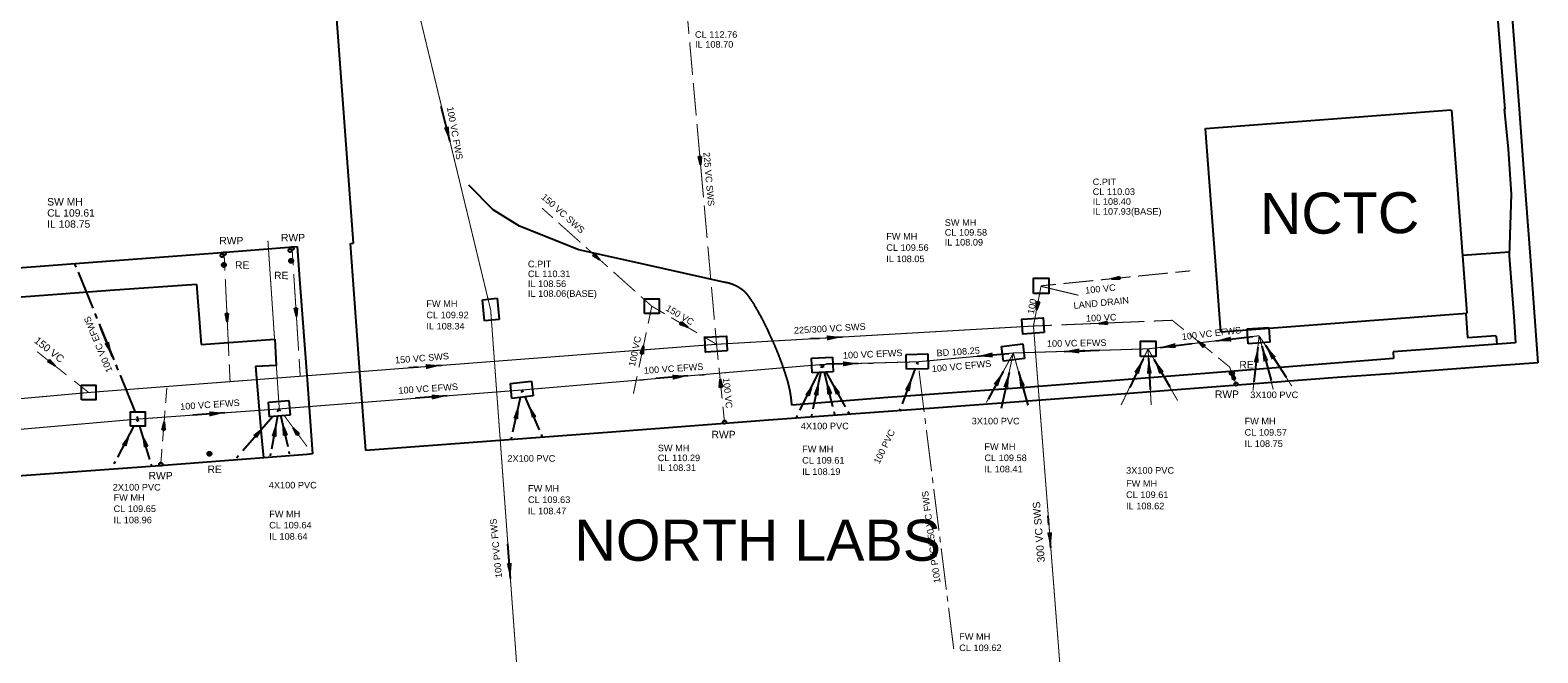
# Model space of a CAD drawing. Extents: x 14683 to 402730, y 286898 to 590920.
# Tile 12 of 39: x 128980 to 202407, y 421345 to 451669. Entities that reach past the tile are written whole.
import ezdxf

# ---------------------------------------------------------------- set-up
doc = ezdxf.new("R2010")
doc.units = 0
doc.header["$LTSCALE"] = 1500
doc.header["$MEASUREMENT"] = 0
for name, pattern in [('01-SITE PLAN$0$ECL-001', [100, 50, 0, 50]), ('CENTRE', [2, 1.25, -0.25, 0.25, -0.25]), ('DASHED', [0.75, 0.5, -0.25]), ('ECL-001', [100, 50, 0, 50]), ('PHANTOM', [2.5, 1.25, -0.25, 0.25, -0.25, 0.25, -0.25])]:
    doc.linetypes.add(name, pattern=pattern)
doc.layers.get('0').update_dxf_attribs({"linetype": 'CONTINUOUS'})
for name, color, linetype in [('01-SITE PLAN$0$_NIBSC_A site plan', 7, 'CONTINUOUS'), ('01-SITE PLAN$0$_NIBSC_S text', 7, 'CONTINUOUS'), ('_NIBSC_PH efws', 10, 'CENTRE'), ('_NIBSC_PH efws manholes', 10, 'CONTINUOUS'), ('_NIBSC_PH efws text', 10, 'CONTINUOUS'), ('_NIBSC_PH fws', 80, 'PHANTOM'), ('_NIBSC_PH fws manholes', 80, 'CONTINUOUS'), ('_NIBSC_PH fws text', 80, 'CONTINUOUS'), ('_NIBSC_PH rodding eye', 7, 'CONTINUOUS'), ('_NIBSC_PH rwp svp', 210, 'CONTINUOUS'), ('_NIBSC_PH sws', 160, 'DASHED'), ('_NIBSC_PH sws manholes', 160, 'CONTINUOUS'), ('_NIBSC_PH sws text', 160, 'CONTINUOUS'), ('Xref', 7, 'CONTINUOUS')]:
    doc.layers.add(name, color=color, linetype=linetype)
doc.styles.add('01-SITE PLAN$0$Standard', font='arial.ttf')
doc.styles.get("Standard").update_dxf_attribs({"font": 'arial.ttf'})
doc.dimstyles.new('NIBSC 1-200', dxfattribs={"dimscale": 300, "dimtxt": 2.5, "dimasz": 2.5, "dimexe": 1.25, "dimexo": 0.625, "dimtad": 1, "dimdec": 0, "dimdsep": 46, "dimtxsty": 'Standard', "dimcen": 2.5, "dimclrd": 256, "dimclre": 256, "dimadec": 0, "dimazin": 0, "dimtfac": 1, "dimtdec": 0, "dimtmove": 0, "dimatfit": 2, "dimfxl": 1, "dimlwd": -1, "dimlwe": -1, "dimarcsym": 0})

# ---------------------------------------------------------------- blocks, each defined once
blk = doc.blocks.new('ECL-023-243')
at = {"layer": '_NIBSC_PH efws', "color": 1, "linetype": 'Continuous'}
for p, q in [((521641.45, 200324.402), (521641.5011, 200324.27653)), ((521641.6033, 200324.0256), (521642.3187, 200322.26907)), ((521642.4209, 200322.01813), (521642.5231, 200321.7672)), ((521642.6253, 200321.51627), (521643.3407, 200319.75973)), ((521643.4429, 200319.5088), (521643.5451, 200319.25787)), ((521643.6473, 200319.00693), (521644.3627, 200317.2504)), ((521644.4649, 200316.99947), (521644.516, 200316.874))]:
    blk.add_line(p, q, dxfattribs=at)
blk = doc.blocks.new('ECL-023-245')
at = {"layer": '_NIBSC_PH efws', "color": 1, "linetype": 'Continuous'}
for p, q in [((521644.5503, 200316.7586), (521644.516, 200316.874)), ((521645.0991, 200314.9122), (521644.6189, 200316.5278)), ((521645.202, 200314.566), (521645.1677, 200314.6814))]:
    blk.add_line(p, q, dxfattribs=at)
blk = doc.blocks.new('ECBL96')
at = {"color": 0, "linetype": 'ByBlock'}
for points in [[(-0.17188, -0.5), (0, 0.5), (0.17188, -0.5), (-0.17188, -0.5)], [(0, 0.5), (-0.09375, -0.5), (0, -0.5), (0, 0.5), (0.07813, -0.5)]]:
    blk.add_lwpolyline(points, dxfattribs=at)
blk = doc.blocks.new('ECL-021-246')
at = {"layer": '_NIBSC_PH efws', "color": 1, "xscale": 0.4, "yscale": 0.4, "zscale": 0.4, "rotation": 16.55337}
blk.add_blockref('ECBL96', (521644.859, 200315.72), dxfattribs=at)
blk = doc.blocks.new('ECL-023-247')
at = {"layer": '_NIBSC_PH efws', "color": 1, "linetype": 'Continuous'}
for p, q in [((521643.5385, 200315.0227), (521644.3435, 200316.5473)), ((521644.4585, 200316.7651), (521644.516, 200316.874)), ((521643.366, 200314.696), (521643.4235, 200314.8049))]:
    blk.add_line(p, q, dxfattribs=at)
blk = doc.blocks.new('ECL-021-248')
at = {"layer": '_NIBSC_PH efws', "color": 1, "xscale": 0.4, "yscale": 0.4, "zscale": 0.4, "rotation": 332.16562}
blk.add_blockref('ECBL96', (521643.941, 200315.785), dxfattribs=at)
blk = doc.blocks.new('ECL-021-250')
at = {"layer": '_NIBSC_PH efws', "color": 1, "xscale": 0.4, "yscale": 0.4, "zscale": 0.4, "rotation": 36.43332}
blk.add_blockref('ECBL96', (521652.199, 200316.291), dxfattribs=at)
blk = doc.blocks.new('ECL-023-251')
at = {"layer": '_NIBSC_PH efws', "color": 1, "linetype": 'Continuous'}
for p, q in [((521651.4291, 200317.259), (521651.404, 200317.368)), ((521651.8307, 200315.515), (521651.4793, 200317.041)), ((521651.906, 200315.188), (521651.8809, 200315.297))]:
    blk.add_line(p, q, dxfattribs=at)
blk = doc.blocks.new('ECL-021-252')
at = {"layer": '_NIBSC_PH efws', "color": 1, "xscale": 0.4, "yscale": 0.4, "zscale": 0.4, "rotation": 12.96774}
blk.add_blockref('ECBL96', (521651.655, 200316.278), dxfattribs=at)
blk = doc.blocks.new('ECL-023-253')
at = {"layer": '_NIBSC_PH efws', "color": 1, "linetype": 'Continuous'}
for p, q in [((521651.0385, 200315.4266), (521651.3395, 200317.0254)), ((521651.3825, 200317.2538), (521651.404, 200317.368)), ((521650.974, 200315.084), (521650.9955, 200315.1982))]:
    blk.add_line(p, q, dxfattribs=at)
blk = doc.blocks.new('ECL-021-254')
at = {"layer": '_NIBSC_PH efws', "color": 1, "xscale": 0.4, "yscale": 0.4, "zscale": 0.4, "rotation": 349.33794}
blk.add_blockref('ECBL96', (521651.189, 200316.226), dxfattribs=at)
blk = doc.blocks.new('ECL-023-255')
at = {"layer": '_NIBSC_PH efws', "color": 1, "linetype": 'Continuous'}
for p, q in [((521649.6309, 200315.3382), (521651.0911, 200317.0098)), ((521651.2997, 200317.2486), (521651.404, 200317.368)), ((521649.318, 200314.98), (521649.4223, 200315.0994))]:
    blk.add_line(p, q, dxfattribs=at)
blk = doc.blocks.new('ECL-021-256')
at = {"layer": '_NIBSC_PH efws', "color": 1, "xscale": 0.4, "yscale": 0.4, "zscale": 0.4, "rotation": 318.86167}
blk.add_blockref('ECBL96', (521650.361, 200316.174), dxfattribs=at)
blk = doc.blocks.new('ECL-023-257')
at = {"layer": '_NIBSC_PH efws', "color": 1, "linetype": 'Continuous'}
for p, q in [((521663.2874, 200318.1763), (521663.238, 200318.29)), ((521664.0778, 200316.3571), (521663.3862, 200317.9489)), ((521664.226, 200316.016), (521664.1766, 200316.1297))]:
    blk.add_line(p, q, dxfattribs=at)
blk = doc.blocks.new('ECL-021-258')
at = {"layer": '_NIBSC_PH efws', "color": 1, "xscale": 0.4, "yscale": 0.4, "zscale": 0.4, "rotation": 23.48382000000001}
blk.add_blockref('ECBL96', (521663.732, 200317.153), dxfattribs=at)
blk = doc.blocks.new('ECL-023-259')
at = {"layer": '_NIBSC_PH efws', "color": 1, "linetype": 'Continuous'}
for p, q in [((521662.779, 200316.2466), (521663.157, 200317.9294)), ((521663.211, 200318.1698), (521663.238, 200318.29)), ((521662.698, 200315.886), (521662.725, 200316.0062))]:
    blk.add_line(p, q, dxfattribs=at)
blk = doc.blocks.new('ECL-021-260')
at = {"layer": '_NIBSC_PH efws', "color": 1, "xscale": 0.4, "yscale": 0.4, "zscale": 0.4, "rotation": 347.34003}
blk.add_blockref('ECBL96', (521662.968, 200317.088), dxfattribs=at)
blk = doc.blocks.new('ECL-023-261')
at = {"layer": '_NIBSC_PH efws', "color": 1, "linetype": 'Continuous'}
for p, q in [((521677.7974, 200319.3711), (521677.862, 200319.5)), ((521676.7638, 200317.3087), (521677.6682, 200319.1133)), ((521676.57, 200316.922), (521676.6346, 200317.0509))]:
    blk.add_line(p, q, dxfattribs=at)
blk = doc.blocks.new('ECL-021-262')
at = {"layer": '_NIBSC_PH efws', "color": 1, "xscale": 0.4, "yscale": 0.4, "zscale": 0.4, "rotation": 333.38163}
blk.add_blockref('ECBL96', (521677.216, 200318.211), dxfattribs=at)
blk = doc.blocks.new('ECL-023-263')
at = {"layer": '_NIBSC_PH efws', "color": 1, "linetype": 'Continuous'}
for p, q in [((521677.835, 200319.375), (521677.862, 200319.5)), ((521677.403, 200317.375), (521677.781, 200319.125)), ((521677.322, 200317), (521677.349, 200317.125))]:
    blk.add_line(p, q, dxfattribs=at)
blk = doc.blocks.new('ECL-021-264')
at = {"layer": '_NIBSC_PH efws', "color": 1, "xscale": 0.4, "yscale": 0.4, "zscale": 0.4, "rotation": 347.8113700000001}
blk.add_blockref('ECBL96', (521677.592, 200318.25), dxfattribs=at)
blk = doc.blocks.new('ECL-023-265')
at = {"layer": '_NIBSC_PH efws', "color": 1, "linetype": 'Continuous'}
for p, q in [((521677.8919, 200319.3802), (521677.862, 200319.5)), ((521678.3703, 200317.4634), (521677.9517, 200319.1406)), ((521678.46, 200317.104), (521678.4301, 200317.2238))]:
    blk.add_line(p, q, dxfattribs=at)
blk = doc.blocks.new('ECL-021-266')
at = {"layer": '_NIBSC_PH efws', "color": 1, "xscale": 0.4, "yscale": 0.4, "zscale": 0.4, "rotation": 14.01373}
blk.add_blockref('ECBL96', (521678.161, 200318.302), dxfattribs=at)
blk = doc.blocks.new('ECL-023-267')
at = {"layer": '_NIBSC_PH efws', "color": 1, "linetype": 'Continuous'}
for p, q in [((521677.9281, 200319.3802), (521677.862, 200319.5)), ((521678.9857, 200317.4634), (521678.0603, 200319.1406)), ((521679.184, 200317.104), (521679.1179, 200317.2238))]:
    blk.add_line(p, q, dxfattribs=at)
blk = doc.blocks.new('ECL-021-268')
at = {"layer": '_NIBSC_PH efws', "color": 1, "xscale": 0.4, "yscale": 0.4, "zscale": 0.4, "rotation": 28.88785}
blk.add_blockref('ECBL96', (521678.523, 200318.302), dxfattribs=at)
blk = doc.blocks.new('ECL-023-269')
at = {"layer": '_NIBSC_PH efws', "color": 1, "linetype": 'Continuous'}
for p, q in [((521681.7512, 200317.6189), (521682.3728, 200319.3031)), ((521682.4616, 200319.5437), (521682.506, 200319.664)), ((521681.618, 200317.258), (521681.6624, 200317.3783))]:
    blk.add_line(p, q, dxfattribs=at)
blk = doc.blocks.new('ECL-021-270')
at = {"layer": '_NIBSC_PH efws', "color": 1, "xscale": 0.4, "yscale": 0.4, "zscale": 0.4, "rotation": 339.74204}
blk.add_blockref('ECBL96', (521682.062, 200318.461), dxfattribs=at)
blk = doc.blocks.new('ECL-021-280')
at = {"layer": '_NIBSC_PH efws', "color": 1, "xscale": 0.4, "yscale": 0.4, "zscale": 0.4, "rotation": 29.45262}
blk.add_blockref('ECBL96', (521694.266, 200319.32), dxfattribs=at)
blk = doc.blocks.new('ECL-021-282')
at = {"layer": '_NIBSC_PH efws', "color": 1, "xscale": 0.4, "yscale": 0.4, "zscale": 0.4, "rotation": 334.44209}
blk.add_blockref('ECBL96', (521693.244, 200319.307), dxfattribs=at)
blk = doc.blocks.new('ECBL29')
at = {"color": 0, "linetype": 'ByBlock'}
blk.add_lwpolyline([(-0.5, -0.5), (-0.5, 0.5), (0.5, 0.5), (0.5, -0.5), (-0.5, -0.5)], dxfattribs=at)
blk = doc.blocks.new('ECBL18')
at = {"color": 0, "linetype": 'ByBlock'}
for points in [[(-0.5, -0.03125), (-0.5, 0.03125), (-0.48438, 0.125), (-0.45313, 0.21875), (-0.40625, 0.29688), (-0.35938, 0.35938), (-0.29688, 0.40625), (-0.21875, 0.45313), (-0.125, 0.48438), (-0.03125, 0.5), (0.03125, 0.5), (0.125, 0.48438), (0.21875, 0.45313), (0.29688, 0.40625), (0.35938, 0.35938), (0.40625, 0.29688), (0.45313, 0.21875), (0.48438, 0.125), (0.5, 0.03125), (0.5, -0.03125), (0.48438, -0.125), (0.45313, -0.21875), (0.40625, -0.29688), (0.35938, -0.35938), (0.29688, -0.40625), (0.21875, -0.45313), (0.125, -0.48438), (0.03125, -0.5), (-0.03125, -0.5), (-0.125, -0.48438), (-0.21875, -0.45313), (-0.29688, -0.40625), (-0.35938, -0.35938), (-0.40625, -0.29688), (-0.45313, -0.21875), (-0.48438, -0.125), (-0.5, -0.04688)], [(-0.4375, 0.07813), (0.42188, 0.07813)], [(-0.40625, 0.1875), (0.40625, 0.1875)], [(-0.32813, 0.29688), (0.32813, 0.29688)], [(-0.23438, 0.39063), (0.23438, 0.39063)], [(-0.45313, -0.01563), (0.4375, -0.01563)], [(-0.4375, -0.10938), (0.42188, -0.10938)], [(-0.40625, -0.21875), (0.40625, -0.21875)], [(-0.32813, -0.3125), (0.32813, -0.3125)], [(-0.23438, -0.42188), (0.17188, -0.42188)]]:
    blk.add_lwpolyline(points, dxfattribs=at)
blk = doc.blocks.new('ECBL2')
at = {"color": 0, "linetype": 'ByBlock'}
blk.add_lwpolyline([(-0.5, -0.03125), (-0.5, 0.03125), (-0.48438, 0.125), (-0.45313, 0.21875), (-0.40625, 0.29688), (-0.35938, 0.35938), (-0.29688, 0.40625), (-0.21875, 0.45313), (-0.125, 0.48438), (-0.03125, 0.5), (0.03125, 0.5), (0.125, 0.48438), (0.21875, 0.45313), (0.29688, 0.40625), (0.35938, 0.35938), (0.40625, 0.29688), (0.45313, 0.21875), (0.48438, 0.125), (0.5, 0.03125), (0.5, -0.03125), (0.48438, -0.125), (0.45313, -0.21875), (0.40625, -0.29688), (0.35938, -0.35938), (0.29688, -0.40625), (0.21875, -0.45313), (0.125, -0.48438), (0.03125, -0.5), (-0.03125, -0.5), (-0.125, -0.48438), (-0.21875, -0.45313), (-0.29688, -0.40625), (-0.35938, -0.35938), (-0.40625, -0.29688), (-0.45313, -0.21875), (-0.48438, -0.125), (-0.5, -0.04688)], dxfattribs=at)
blk = doc.blocks.new('01-SITE PLAN')
at = {"layer": '01-SITE PLAN$0$_NIBSC_A site plan'}
for p, q in [((744666, 181017), (756641, 181926)), ((756652, 181917), (757402, 172036)), ((744656, 181006), (744666, 181017)), ((744656, 181006), (745407, 171125)), ((757188, 174849), (759469, 175023)), ((757264, 173723), (757273, 173734)), ((745278, 172823), (745288, 172814)), ((745417, 171116), (757393, 172025)), ((757348, 172021), (757437, 170839)), ((757437, 170839), (757448, 170830)), ((758814, 170925), (757448, 170830)), ((758814, 170925), (758825, 170916)), ((758825, 170916), (758855, 170518))]:
    blk.add_line(p, q, dxfattribs=at)
at = {"layer": '01-SITE PLAN$0$_NIBSC_A site plan', "linetype": '01-SITE PLAN$0$ECL-001'}
for points in [[(759372, 189372), (759944, 181960), (760158, 179062), (760478, 174784), (760688, 171860), (760856, 169618), (760638, 169602), (758180, 169422), (753886, 169096), (751088, 168890), (745824, 168486), (738852, 167960), (731460, 167398), (723384, 166818), (715754, 166240), (703774, 165340), (703506, 168950), (703024, 175426), (703184, 175438), (702304, 187244)], [(685558, 174134), (690488, 174516), (696322, 174950), (700430, 175274), (700566, 173478), (700926, 168778), (701180, 165174), (700922, 165154), (693516, 164586), (686124, 164038)], [(685494, 172722), (686140, 172768), (691322, 173148), (695528, 173442), (695766, 170500), (699346, 170766), (699416, 169476), (698400, 169440), (698700, 165972), (698786, 164990)]]:
    blk.add_lwpolyline(points, dxfattribs=at)
blk.add_lwpolyline([(758678, 189092), (759246, 181944), (759224, 181982), (759418, 180024), (759562, 177830), (759462, 174820), (759686, 171876), (759776, 170586), (753818, 170148), (753834, 169820), (744638, 169100), (735730, 168402), (729200, 167932), (724528, 167548, 0.04476), (724350, 168628, 0.00476), (724318, 168746, 0.03944), (723436, 171032, 0.03566), (722690, 172444, -0.00322), (722599, 172590, 0.05078), (722298, 173006, 0.03582), (722170, 173124, 0.04952), (721839, 173339, 0.04435), (721522, 173469, 0.03061), (721280, 173528), (717366, 174398), (714156, 175120), (711268, 176260), (709976, 177058), (708790, 178264, 0.03061)], format="xyb", dxfattribs=at)
at = {"layer": '01-SITE PLAN$0$_NIBSC_A site plan', "style": '01-SITE PLAN$0$Standard', "flags": 3}
blk.add_attdef('ISI_MICROGDS_OBJECT_NAME', (687240, 149030), '', height=0.05, rotation=4.16905, dxfattribs=at)
at = {"layer": '01-SITE PLAN$0$_NIBSC_S text', "insert": (747317, 177883), "char_height": 2000, "width": 20217.21, "attachment_point": 1, "rotation": 0.34156, "style": '01-SITE PLAN$0$Standard'}
blk.add_mtext('{\\Fhelv|c0;NCTC}', dxfattribs=at)
at = {"layer": '01-SITE PLAN$0$_NIBSC_S text', "insert": (713937, 161974), "char_height": 2000, "width": 20217.21, "attachment_point": 1, "style": '01-SITE PLAN$0$Standard'}
blk.add_mtext('{\\Fhelv|c0;NORTH LABS}', dxfattribs=at)

msp = doc.modelspace()

# ---------------------------------------------------------------- linework, layer by layer
at = {"layer": '_NIBSC_PH efws', "const_width": 50}
for points in [[(99072, 448253), (100123, 434300), (112089, 435202), (116058, 431141), (134225, 432730), (141113, 433224), (152947, 434146), (167571, 435391), (172215, 435520), (176864, 435948), (183425, 436150), (188835, 436788)], [(141113, 433224), (140560, 441420)], [(183425, 436150), (183261, 436145)], [(183561, 436166), (183425, 436150)], [(186266, 436485), (185995, 436453)], [(188835, 436788), (188700, 436772)], [(190012, 434986), (189043, 436470)], [(169777, 435434), (170010, 435442)], [(172099, 435516), (172215, 435520)], [(172333, 435531), (172215, 435520)], [(172215, 435520), (172233, 435376)], [(174678, 435747), (174443, 435725)], [(179934, 436043), (180335, 436018), (180334, 436055), (179934, 436043), (180333, 436087)], [(180306, 436053), (179978, 436043)], [(161576, 434860), (161868, 434884)], [(167425, 435344), (167571, 435356)], [(167571, 435356), (167688, 435360)], [(172269, 435088), (172521, 433068)], [(152800, 434135), (152947, 434146)], [(152947, 434146), (153094, 434158)], [(158651, 434618), (158943, 434642)], [(140941, 433212), (141113, 433224)], [(141113, 433224), (141261, 433236)], [(141193, 433117), (141113, 433224)], [(143924, 433443), (144220, 433466)], [(146883, 433674), (147178, 433697)], [(149841, 433904), (150137, 433927)], [(131064, 432454), (131365, 432480)], [(134075, 432717), (134225, 432730)], [(134225, 432730), (134398, 432743)], [(137497, 432965), (137842, 432990)], [(142465, 431393), (141352, 432901)], [(172557, 432780), (172593, 432491)], [(172629, 432203), (172881, 430183)], [(172917, 429895), (172953, 429606)], [(172989, 429318), (173241, 427298)], [(173277, 427010), (173313, 426721)], [(173349, 426433), (173601, 424414)], [(173637, 424125), (173673, 423837)], [(173709, 423548), (173961, 421529)]]:
    msp.add_lwpolyline(points, dxfattribs=at)
at = {"layer": '_NIBSC_PH efws', "ltscale": 0.3, "const_width": 50}
for points in [[(183425, 436150), (182110, 433408)], [(183424, 436148), (184862, 433633)], [(183424, 436148), (183577, 433408)], [(188835, 436788), (188533, 434121)], [(188835, 436788), (190430, 434329)], [(188835, 436788), (189521, 434173)], [(176864, 435948), (175545, 433530)], [(176864, 435948), (176339, 433553)], [(176864, 435948), (177498, 433650)]]:
    msp.add_lwpolyline(points, dxfattribs=at)
at = {"layer": '_NIBSC_PH efws manholes', "linetype": 'ECL-001'}
for points in [[(189359, 436472), (188299, 436400), (188249, 437118), (189309, 437190), (189359, 436472)], [(177413, 435682), (176383, 435546), (176289, 436260), (177319, 436394), (177413, 435682)], [(168089, 435034), (167073, 434978), (167033, 435696), (168049, 435752), (168089, 435034)], [(172721, 435180), (171657, 435160), (171641, 435878), (172707, 435900), (172721, 435180)], [(153483, 433854), (152447, 433738), (152367, 434454), (153401, 434570), (153483, 433854)], [(141639, 432912), (140645, 432836), (140591, 433554), (141583, 433630), (141639, 432912)]]:
    msp.add_lwpolyline(points, dxfattribs=at)
at = {"layer": '_NIBSC_PH fws', "const_width": 50}
for points in [[(151409, 438042), (147131, 455747)], [(153205, 413566), (151409, 438042)]]:
    msp.add_lwpolyline(points, dxfattribs=at)
at = {"layer": '_NIBSC_PH fws manholes', "linetype": 'ECL-001'}
msp.add_lwpolyline([(151113, 437510), (151005, 438536), (151721, 438610), (151829, 437584), (151113, 437510)], dxfattribs=at)
at = {"layer": '_NIBSC_PH sws', "const_width": 50}
for points in [[(160924, 453070), (161065, 451479)], [(161101, 451082), (161242, 449492)], [(161277, 449094), (161419, 447504)], [(161454, 447106), (161596, 445516)], [(161631, 445118), (161773, 443528)], [(153909, 443002), (154444, 442525)], [(161808, 443131), (161950, 441540)], [(154711, 442286), (155781, 441331)], [(138427, 440780), (138466, 439951)], [(141737, 441040), (141790, 440211)], [(156048, 441092), (157117, 440137)], [(161985, 441143), (162126, 439553)], [(157384, 439898), (158454, 438943)], [(184393, 439839), (182940, 439693)], [(185483, 439948), (184757, 439875)], [(138485, 439537), (138563, 437879)], [(141817, 439797), (141922, 438139)], [(162162, 439155), (162303, 437565)], [(178215, 439218), (178067, 438435)], [(178211, 439194), (180039, 438758)], [(178942, 439291), (178215, 439218)], [(180759, 439474), (179306, 439328)], [(182576, 439656), (181123, 439510)], [(158721, 438704), (159255, 438226)], [(141949, 437724), (142054, 436066)], [(159077, 437375), (159255, 438226)], [(159255, 438226), (159886, 437855)], [(160202, 437670), (161463, 436928)], [(177992, 438043), (177843, 437260)], [(138582, 437465), (138659, 435807)], [(158630, 435246), (158987, 436949)], [(162339, 437167), (162409, 436372)], [(177843, 437260), (162409, 436372)], [(177072, 437216), (177843, 437260)], [(178745, 437298), (177843, 437260)], [(179767, 412626), (177843, 437260)], [(177843, 437260), (177908, 436439)], [(180998, 437391), (179195, 437316)], [(183251, 437484), (181449, 437410)], [(184603, 437540), (183702, 437503)], [(185163, 437085), (184603, 437540)], [(162409, 436372), (131833, 434024)], [(161779, 436743), (162409, 436372)], [(162409, 436372), (163181, 436417)], [(162487, 435614), (162409, 436372)], [(169355, 436772), (170774, 436854)], [(186561, 435946), (185442, 436857)], [(129315, 436015), (130754, 434877)], [(142081, 435651), (142133, 434822)], [(155479, 435840), (157110, 435965)], [(157517, 435997), (159148, 436122)], [(187399, 435262), (186840, 435718)], [(138679, 435393), (138717, 434564)], [(158361, 433968), (158540, 434820)], [(162681, 433719), (162526, 435235)], [(187709, 434436), (187399, 435262)], [(131833, 434024), (117695, 432742)], [(131026, 433951), (131833, 434024)], [(131114, 434593), (131833, 434024)], [(135095, 434275), (136726, 434400)], [(135578, 433510), (135637, 434254)], [(129006, 433768), (130622, 433914)], [(162797, 432582), (162720, 433340)], [(135430, 431649), (135549, 433138)], [(135341, 430532), (135401, 431277)], [(178741, 425764), (178870, 424122)]]:
    msp.add_lwpolyline(points, dxfattribs=at)
at = {"layer": '_NIBSC_PH sws manholes', "linetype": 'Continuous'}
for points in [[(177845, 438848), (177845, 439588), (178585, 439588), (178585, 438848), (177845, 438848)], [(158895, 437866), (158895, 438586), (159615, 438586), (159615, 437866), (158895, 437866)], [(131483, 433674), (131483, 434374), (132183, 434374), (132183, 433674), (131483, 433674)]]:
    msp.add_lwpolyline(points, dxfattribs=at)
at = {"layer": '_NIBSC_PH sws manholes'}
for points in [[(178367, 436944), (177319, 436872), (177269, 437590), (178317, 437662), (178367, 436944)], [(162927, 436048), (161875, 435994), (161837, 436714), (162889, 436766), (162927, 436048)]]:
    msp.add_lwpolyline(points, dxfattribs=at)

# ---------------------------------------------------------------- block references
at = {"layer": '_NIBSC_PH efws', "xscale": 1000, "yscale": 1000, "zscale": 1000}
for name in ['ECL-023-243', 'ECL-023-269', 'ECL-023-261', 'ECL-023-263', 'ECL-023-265', 'ECL-023-267', 'ECL-021-282', 'ECL-021-280', 'ECL-023-259', 'ECL-023-257', 'ECL-021-262', 'ECL-021-264', 'ECL-021-266', 'ECL-021-268', 'ECL-021-270', 'ECL-023-255', 'ECL-023-253', 'ECL-023-251', 'ECL-021-258', 'ECL-023-247', 'ECL-023-245', 'ECL-021-260', 'ECL-021-248', 'ECL-021-246', 'ECL-021-256', 'ECL-021-254', 'ECL-021-252', 'ECL-021-250']:
    msp.add_blockref(name, (-521510291, -199884144), dxfattribs=at)
at = {"layer": '_NIBSC_PH efws manholes'}
for p, xscale, yscale, zscale in [((183425, 436148), 740, 740, 740), ((134225, 432728), 700, 700, 700)]:
    msp.add_blockref('ECBL29', p, dxfattribs=dict(at, xscale=xscale, yscale=yscale, zscale=zscale))
at = {"layer": '_NIBSC_PH rodding eye', "xscale": 200.0000000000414, "yscale": 200.0000000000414, "zscale": 200.0000000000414, "rotation": 359.758949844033}
for p in [(138418, 440235), (141689, 440434), (137711, 431042)]:
    msp.add_blockref('ECBL18', p, dxfattribs=at)
at = {"layer": '_NIBSC_PH rodding eye', "xscale": 200, "yscale": 200, "zscale": 200}
msp.add_blockref('ECBL18', (187511, 434962), dxfattribs=at)
at = {"layer": '_NIBSC_PH rwp svp', "xscale": 159.9999999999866, "yscale": 159.9999999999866, "zscale": 159.9999999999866, "rotation": 359.7589498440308}
for p in [(138330, 440692), (141641, 440940)]:
    msp.add_blockref('ECBL2', p, dxfattribs=at)
at = {"layer": '_NIBSC_PH rwp svp', "xscale": 160, "yscale": 160, "zscale": 160}
for p in [(138427, 440778), (138427, 440778), (141737, 441040), (141737, 441040), (187709, 434436), (162797, 432582), (135341, 430532), (135341, 430532)]:
    msp.add_blockref('ECBL2', p, dxfattribs=at)
at = {"layer": '_NIBSC_PH sws'}
for p, xscale, yscale, zscale, rotation in [((161613, 445317), 400.0000000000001, 400.0000000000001, 400.0000000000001, 185.08526), ((156582, 440614), 400.0000000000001, 400.0000000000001, 400.0000000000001, 228.2230899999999), ((181849, 439583), 400.0000000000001, 400.0000000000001, 400.0000000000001, 95.73556999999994), ((178029, 438239), 400.0000000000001, 400.0000000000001, 400.0000000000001, 169.2426), ((138572, 437672), 399.9999999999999, 399.9999999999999, 399.9999999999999, 182.67113), ((141935, 437931), 400, 400, 400, 183.64402), ((160832, 437299), 400, 400, 400, 239.55192), ((181223, 437400), 400.0000000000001, 400.0000000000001, 400.0000000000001, 92.37183999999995), ((158808, 436097), 400, 400, 400, 348.1425399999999), ((186001, 436401), 400.0000000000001, 400.0000000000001, 400.0000000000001, 50.82908), ((130034, 435446), 400, 400, 400, 231.67578), ((187554, 434849), 400.0000000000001, 400.0000000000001, 400.0000000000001, 20.57125), ((187554, 434849), 10, 10, 10, 20.57125), ((162603, 434477), 400.0000000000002, 400.0000000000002, 400.0000000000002, 5.845269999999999), ((135489, 432393), 400, 400, 400, 355.453)]:
    msp.add_blockref('ECBL96', p, dxfattribs=dict(at, xscale=xscale, yscale=yscale, zscale=zscale, rotation=rotation))
at = {"layer": 'Xref'}
msp.add_blockref('01-SITE PLAN', (-558449, 265856), dxfattribs=at)

# ---------------------------------------------------------------- texts
at = {"layer": '_NIBSC_PH efws text'}
for s, p in [('FW MH', (170675, 441468)), ('CL 109.56', (170675, 440920)), ('IL 108.05', (170675, 440371)), ('3X100 PVC', (188401, 433751)), ('4X100 PVC', (166514, 432231)), ('3X100 PVC', (174834, 432471)), ('FW MH', (188125, 432470)), ('CL 109.57', (188125, 431922)), ('FW MH', (166579, 431111)), ('FW MH', (175454, 431231)), ('IL 108.75', (188125, 431373)), ('2X100 PVC', (152221, 430652)), ('CL 109.61', (166579, 430562)), ('IL 108.19', (166579, 430014)), ('CL 109.58', (175454, 430682)), ('IL 108.41', (175454, 430134)), ('3X100 PVC', (182355, 430068)), ('2X100 PVC', (133003, 429248)), ('4X100 PVC', (140603, 429352)), ('FW MH', (182354, 429433)), ('FW MH', (133044, 428751)), ('CL 109.63', (153225, 428643)), ('FW MH', (153225, 429191)), ('CL 109.61', (182354, 428885)), ('CL 109.65', (133044, 428203)), ('FW MH', (140625, 427951)), ('IL 108.47', (153225, 428094)), ('IL 108.62', (182354, 428336)), ('IL 108.96', (133044, 427654)), ('CL 109.64', (140625, 427403)), ('IL 108.64', (140625, 426854)), ('FW MH', (174227, 421980)), ('CL 109.62', (174227, 421431))]:
    msp.add_text(s, height=320, dxfattribs=at).set_placement(p)
for s, rotation, p in [('100 VC EFWS', 112.56158, (132999, 435084)), ('100 VC EFWS', 6.75099, (185087, 436571)), ('BD 108.25', 3.75422, (173133, 435781)), ('100 VC EFWS', 0.86882, (178499, 436247)), ('100 VC EFWS', 3.93759, (158879, 434932)), ('100 VC EFWS', 2.58453, (168569, 435669)), ('100 VC EFWS', 5.40595, (172908, 435010)), ('100 VC EFWS', 3.93759, (146925, 433955)), ('100 VC EFWS', 3.93759, (136297, 433173)), ('100 PVC', 64.20412, (170335, 430514)), ('100 PVC/150 VC FWS', 97.74802, (173321, 424766))]:
    msp.add_text(s, height=320, rotation=rotation, dxfattribs=at).set_placement(p)
at = {"layer": '_NIBSC_PH fws text'}
for s, rotation, p in [('100 VC FWS', 280.52785, (149269, 447908)), ('100 PVC FWS', 95.57295, (151968, 425007))]:
    msp.add_text(s, height=320, rotation=rotation, dxfattribs=at).set_placement(p)
for s, p in [('FW MH', (148276, 438189)), ('CL 109.92', (148276, 437640)), ('IL 108.34', (148276, 437092))]:
    msp.add_text(s, height=320, dxfattribs=at).set_placement(p)
at = {"layer": '_NIBSC_PH rodding eye'}
for p in [(138957, 440053), (140861, 439545), (137616, 430104)]:
    msp.add_text('RE', height=360, rotation=359.75895, dxfattribs=at).set_placement(p)
msp.add_text('RE', height=360, dxfattribs=at).set_placement((187870, 435199))
at = {"layer": '_NIBSC_PH rwp svp'}
for p in [(138193, 441241), (141196, 441388), (186680, 433763), (162163, 431798)]:
    msp.add_text('RWP', height=360, dxfattribs=at).set_placement(p)
msp.add_text('RWP', height=360, rotation=359.75895, dxfattribs=at).set_placement((134746, 429795))
at = {"layer": '_NIBSC_PH sws text'}
for s, height, p in [('CL 112.76', 320, (161359, 451297)), ('IL 108.70', 320, (161361, 450817)), ('C.PIT', 320, (180726, 444123)), ('CL 110.03', 320, (180726, 443643)), ('SW MH', 360, (129811, 443130)), ('CL 109.61', 360, (129809, 442588)), ('IL 108.40', 320, (180726, 443163)), ('IL 107.93(BASE)', 320, (180726, 442683)), ('IL 108.75', 360, (129811, 442048)), ('SW MH', 320, (173524, 442142)), ('CL 109.58', 320, (173522, 441660)), ('IL 108.09', 320, (173524, 441180)), ('C.PIT', 320, (153222, 440122)), ('C.PIT', 320, (153222, 440122)), ('CL 110.31', 320, (153224, 439642)), ('CL 110.31', 320, (153224, 439642)), ('IL 108.56', 320, (153222, 439162)), ('IL 108.56', 320, (153222, 439162)), ('IL 108.06(BASE)', 320, (153224, 438682)), ('IL 108.06(BASE)', 320, (153224, 438682)), ('SW MH', 320, (159547, 431160)), ('SW MH', 320, (159547, 431160)), ('CL 110.29', 320, (159547, 430680)), ('CL 110.29', 320, (159547, 430680)), ('IL 108.31', 320, (159547, 430200)), ('IL 108.31', 320, (159547, 430200))]:
    msp.add_text(s, height=height, dxfattribs=at).set_placement(p)
for s, height, rotation, p in [('225 VC SWS', 320, 275.04, (161764, 445715)), ('150 VC SWS', 320, 318.24, (153844, 443500)), ('100 VC', 320, 5.76, (180377, 438834)), ('100', 320, 79.2, (177858, 437821)), (' LAND DRAIN', 320, 5.76, (179688, 438082)), ('150 VC', 320, 329.4, (159902, 438038)), ('100 VC', 320, 2.52, (180405, 437472)), ('225/300 VC SWS', 320, 3.24, (166183, 436884)), ('150 VC', 360, 321.84, (129141, 436488)), ('100 VC', 320, 78.12, (158433, 435267)), ('150 VC SWS', 320, 4.68, (146763, 435432)), ('100 VC', 320, 275.76, (162720, 434719)), ('100 VC', 320, 275.76, (162720, 434719)), ('300 VC SWS', 360, 94.68, (178399, 425767)), ('300 VC SWS', 360, 94.68, (178399, 425767))]:
    msp.add_text(s, height=height, rotation=rotation, dxfattribs=at).set_placement(p)

# ---------------------------------------------------------------- leaders
at = {"layer": '_NIBSC_PH efws'}
for points in [[(132993, 435756), (132402, 437207)], [(179332, 436024), (181050, 436077)], [(184014, 436220), (185573, 436404)], [(186719, 436539), (188530, 436752)], [(188776, 436231), (188581, 434544)], [(188969, 436281), (189413, 434601)], [(189140, 436321), (190144, 434770)], [(169314, 435439), (167757, 435396)], [(175108, 435786), (176637, 435927)], [(183192, 435662), (182529, 434275)], [(183446, 435693), (183534, 434177)], [(183712, 435643), (184479, 434304)], [(161011, 434832), (159447, 434699)], [(176369, 435043), (175635, 433695)], [(176657, 435005), (176268, 433237)], [(177112, 435050), (177568, 433406)], [(149283, 433861), (147748, 433741)], [(138455, 433034), (136911, 432923)]]:
    msp.add_leader(points, dimstyle='NIBSC 1-200', override={"dimgap": 0.625, "dimtad": 0}, dxfattribs=at)
at = {"layer": '_NIBSC_PH fws'}
for points in [[(149432, 446226), (148994, 447954)], [(152369, 424963), (152245, 426656)]]:
    msp.add_leader(points, dimstyle='NIBSC 1-200', override={"dimgap": 0.625, "dimtad": 0}, dxfattribs=at)
at = {"layer": '_NIBSC_PH sws'}
for points in [[(168529, 436724), (166980, 436635)], [(148998, 435342), (147428, 435222)], [(178687, 426460), (178566, 428015)]]:
    msp.add_leader(points, dimstyle='NIBSC 1-200', override={"dimgap": 0.625, "dimtad": 0}, dxfattribs=at)

doc.saveas('drawing.dxf')
